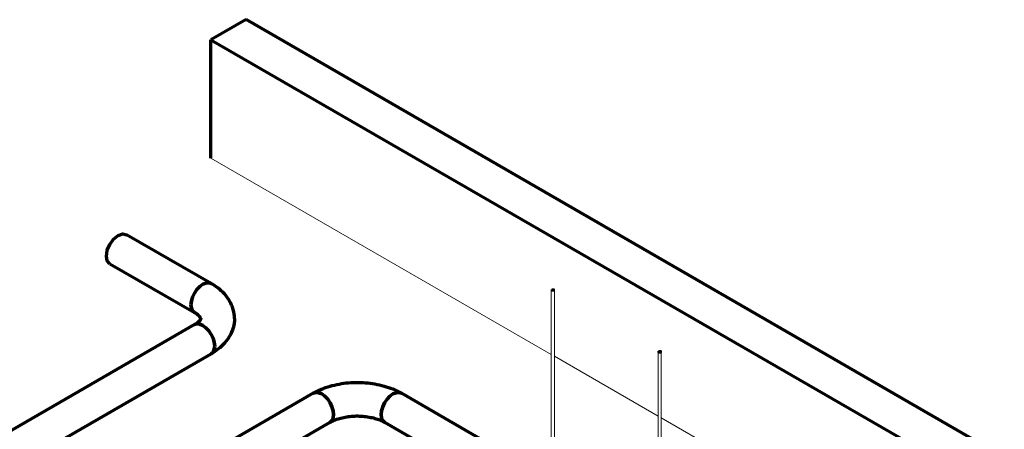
# Model space of a CAD drawing. Header units: inches. Extents: x 549 to 1134, y -76 to 227.
# Tile 11 of 11: x 1005 to 1122, y 106 to 154. Entities that reach past the tile are written whole.
import ezdxf

# ---------------------------------------------------------------- set-up
doc = ezdxf.new("R2010")
doc.units = ezdxf.units.IN
doc.header["$MEASUREMENT"] = 0
doc.linetypes.add('Center', pattern=[1.25, 0.25, -0.1875, 0.625, -0.1875])
for name, color, linetype, lineweight in [('I-WALL', 2, 'Continuous', 18), ('M-HVAC-DUCT', 70, 'Continuous', 70), ('S-COLS', 52, 'Continuous', 9)]:
    doc.layers.add(name, color=color, linetype=linetype, lineweight=lineweight)

# ---------------------------------------------------------------- blocks, each defined once
blk = doc.blocks.new('ST-VDC-01_ARCH_REF_v001_rvt_rvt-2-3D - L1 - Retail 109 Raceway Coordination')
at = {"layer": 'I-WALL', "color": 7, "lineweight": 70}
for p, q in [((758.77, 154.41), (754.6, 152)), ((849.02, 102.3), (758.77, 154.41)), ((754.6, 152), (844.85, 99.89)), ((754.6, 137.93), (754.6, 152))]:
    blk.add_line(p, q, dxfattribs=at)
at = {"layer": 'I-WALL', "color": 10}
for p, q in [((754.6, 137.93), (795.1, 114.55)), ((795.47, 114.33), (807.83, 107.2)), ((808.2, 106.98), (839.36, 89))]:
    blk.add_line(p, q, dxfattribs=at)
blk = doc.blocks.new('Round Elbow - 1_5 D-V4-3D - L1 - Retail 109 Raceway Coordination')
at = {"layer": 'M-HVAC-DUCT', "color": 3}
for points in [[(766.78, 109.92, 0), (767.01, 110.05, 0), (767.25, 110.18, 0), (767.49, 110.29, 0), (767.74, 110.4, 0), (767.99, 110.5, 0), (768.25, 110.59, 0), (768.51, 110.68, 0), (768.77, 110.76, 0), (769.04, 110.83, 0), (769.31, 110.9, 0), (769.58, 110.96, 0), (769.86, 111.01, 0), (770.14, 111.06, 0), (770.42, 111.1, 0), (770.7, 111.14, 0), (770.98, 111.16, 0), (771.27, 111.18, 0), (771.55, 111.2, 0), (771.84, 111.21, 0), (772.13, 111.21, 0), (772.41, 111.2, 0), (772.7, 111.19, 0), (772.98, 111.17, 0), (773.27, 111.14, 0), (773.55, 111.11, 0), (773.83, 111.07, 0), (774.11, 111.03, 0), (774.39, 110.98, 0), (774.66, 110.92, 0), (774.93, 110.85, 0), (775.2, 110.78, 0), (775.46, 110.7, 0), (775.73, 110.62, 0), (775.98, 110.52, 0), (776.24, 110.43, 0), (776.49, 110.32, 0), (776.73, 110.21, 0), (776.97, 110.09, 0), (777.2, 109.96, 0), (777.26, 109.92, 0)], [(767.78, 109.83, 0), (767.41, 109.98, 0), (767.07, 110.01, 0), (766.78, 109.92, 0)], [(769.19, 107.38, 0), (769.15, 107.83, 0), (769, 108.3, 0), (768.78, 108.77, 0), (768.49, 109.2, 0), (768.15, 109.56, 0), (767.78, 109.83, 0)], [(776.26, 109.83, 0), (775.9, 109.56, 0), (775.56, 109.2, 0), (775.26, 108.77, 0), (775.04, 108.3, 0), (774.9, 107.83, 0), (774.85, 107.38, 0)], [(777.26, 109.92, 0), (776.97, 110.01, 0), (776.63, 109.98, 0), (776.26, 109.83, 0)], [(768.78, 106.46, 0), (769, 106.67, 0), (769.15, 106.98, 0), (769.19, 107.38, 0)], [(768.78, 106.46, 0), (768.89, 106.52, 0), (769.01, 106.59, 0), (769.14, 106.65, 0), (769.28, 106.71, 0), (769.42, 106.76, 0), (769.57, 106.82, 0), (769.73, 106.87, 0), (769.89, 106.92, 0), (770.05, 106.96, 0), (770.22, 107.01, 0), (770.4, 107.04, 0), (770.58, 107.08, 0), (770.76, 107.11, 0), (770.94, 107.14, 0), (771.13, 107.16, 0), (771.32, 107.18, 0), (771.51, 107.19, 0), (771.71, 107.2, 0), (771.9, 107.21, 0), (772.09, 107.21, 0), (772.29, 107.2, 0), (772.48, 107.19, 0), (772.67, 107.18, 0), (772.86, 107.16, 0), (773.05, 107.14, 0), (773.24, 107.12, 0), (773.42, 107.09, 0), (773.6, 107.05, 0), (773.77, 107.02, 0), (773.95, 106.98, 0), (774.11, 106.93, 0), (774.28, 106.88, 0), (774.43, 106.83, 0), (774.58, 106.78, 0), (774.73, 106.72, 0), (774.86, 106.66, 0), (775, 106.6, 0), (775.12, 106.54, 0), (775.23, 106.48, 0), (775.26, 106.46, 0)], [(774.85, 107.38, 0), (774.9, 106.98, 0), (775.04, 106.67, 0), (775.26, 106.46, 0)]]:
    blk.add_polyline3d(points, dxfattribs=at)
blk = doc.blocks.new('Round Elbow - 1_5 D-V5-3D - L1 - Retail 109 Raceway Coordination')
at = {"layer": 'M-HVAC-DUCT', "color": 5}
for points in [[(753.64, 122.89, 0), (754, 123.04, 0), (754.34, 123.08, 0), (754.64, 122.99, 0)], [(752.22, 120.44, 0), (752.27, 120.89, 0), (752.41, 121.37, 0), (752.64, 121.83, 0), (752.93, 122.26, 0), (753.27, 122.62, 0), (753.64, 122.89, 0)], [(757.39, 118.81, 0), (757.39, 119.08, 0), (757.36, 119.36, 0), (757.31, 119.63, 0), (757.24, 119.9, 0), (757.16, 120.16, 0), (757.06, 120.41, 0), (756.95, 120.66, 0), (756.82, 120.89, 0), (756.69, 121.12, 0), (756.53, 121.34, 0), (756.37, 121.55, 0), (756.2, 121.75, 0), (756.02, 121.94, 0), (755.83, 122.12, 0), (755.64, 122.29, 0), (755.43, 122.46, 0), (755.22, 122.61, 0), (755.01, 122.76, 0), (754.78, 122.9, 0), (754.64, 122.99, 0)], [(752.64, 119.52, 0), (752.41, 119.73, 0), (752.27, 120.04, 0), (752.22, 120.44, 0)], [(753.39, 118.81, 0), (753.39, 118.81, 0), (753.39, 118.81, 0), (753.39, 118.81, 0), (753.39, 118.82, 0), (753.39, 118.83, 0), (753.38, 118.85, 0), (753.37, 118.87, 0), (753.36, 118.9, 0), (753.33, 118.93, 0), (753.31, 118.97, 0), (753.27, 119.02, 0), (753.23, 119.07, 0), (753.18, 119.12, 0), (753.12, 119.18, 0), (753.06, 119.23, 0), (752.98, 119.3, 0), (752.9, 119.36, 0), (752.81, 119.42, 0), (752.71, 119.48, 0), (752.64, 119.52, 0)], [(753.39, 118.81, 0), (753.39, 118.81, 0), (753.39, 118.81, 0), (753.39, 118.8, 0), (753.39, 118.79, 0), (753.39, 118.78, 0), (753.38, 118.76, 0), (753.37, 118.74, 0), (753.36, 118.71, 0), (753.33, 118.68, 0), (753.31, 118.64, 0), (753.27, 118.6, 0), (753.23, 118.55, 0), (753.18, 118.49, 0), (753.12, 118.44, 0), (753.06, 118.38, 0), (752.98, 118.32, 0), (752.9, 118.26, 0), (752.81, 118.19, 0), (752.71, 118.13, 0), (752.64, 118.09, 0)], [(757.39, 118.81, 0), (757.39, 118.53, 0), (757.36, 118.25, 0), (757.31, 117.98, 0), (757.24, 117.72, 0), (757.16, 117.46, 0), (757.06, 117.2, 0), (756.95, 116.96, 0), (756.82, 116.72, 0), (756.69, 116.49, 0), (756.53, 116.28, 0), (756.37, 116.07, 0), (756.2, 115.87, 0), (756.02, 115.68, 0), (755.83, 115.5, 0), (755.64, 115.32, 0), (755.43, 115.16, 0), (755.22, 115, 0), (755.01, 114.85, 0), (754.78, 114.71, 0), (754.64, 114.63, 0)], [(753.64, 117.99, 0), (753.27, 118.15, 0), (752.93, 118.18, 0), (752.64, 118.09, 0)], [(755.05, 115.54, 0), (755, 115.99, 0), (754.86, 116.47, 0), (754.64, 116.93, 0), (754.34, 117.36, 0), (754, 117.72, 0), (753.64, 117.99, 0)], [(754.64, 114.63, 0), (754.86, 114.83, 0), (755, 115.15, 0), (755.05, 115.54, 0)]]:
    blk.add_polyline3d(points, dxfattribs=at)
blk = doc.blocks.new('ST-VDC-01_HVAC_REF_v001_rvt_rvt-2-3D - L1 - Retail 109 Raceway Coordination')
at = {"layer": 'M-HVAC-DUCT', "color": 5}
for p, q in [((754.64, 122.99), (744.56, 128.8)), ((742.56, 125.34), (752.64, 119.52)), ((752.64, 118.09), (721.38, 100.04)), ((725.38, 97.73), (754.64, 114.63))]:
    blk.add_line(p, q, dxfattribs=at)
at = {"layer": 'M-HVAC-DUCT', "color": 3}
for p, q in [((766.78, 109.92), (735.52, 91.88)), ((824.98, 82.38), (777.26, 109.92)), ((761.53, 102.28), (768.78, 106.46)), ((775.26, 106.46), (794.67, 95.26))]:
    blk.add_line(p, q, dxfattribs=at)
at = {"layer": 'M-HVAC-DUCT', "color": 5}
for points in [[(742.15, 126.26, 0), (742.26, 126.94, 0), (742.56, 127.65, 0), (743.02, 128.27, 0), (743.56, 128.7, 0)], [(743.56, 128.7, 0), (744.11, 128.89, 0), (744.56, 128.8, 0)], [(742.56, 125.34, 0), (742.26, 125.69, 0), (742.15, 126.26, 0)], [(754.64, 122.99, 0), (754.34, 123.08, 0), (754, 123.04, 0), (753.64, 122.89, 0)], [(753.64, 122.89, 0), (753.27, 122.62, 0), (752.93, 122.26, 0), (752.64, 121.83, 0), (752.41, 121.37, 0), (752.27, 120.89, 0), (752.22, 120.44, 0)], [(752.22, 120.44, 0), (752.27, 120.04, 0), (752.41, 119.73, 0), (752.64, 119.52, 0)], [(752.64, 118.09, 0), (752.93, 118.18, 0), (753.27, 118.15, 0), (753.64, 117.99, 0)], [(753.64, 117.99, 0), (754, 117.72, 0), (754.34, 117.36, 0), (754.64, 116.93, 0), (754.86, 116.47, 0), (755, 115.99, 0), (755.05, 115.54, 0)], [(755.05, 115.54, 0), (755, 115.15, 0), (754.86, 114.83, 0), (754.64, 114.63, 0)]]:
    blk.add_polyline3d(points, dxfattribs=at)
at = {"layer": 'M-HVAC-DUCT', "color": 3}
for points in [[(766.78, 109.92, 0), (767.07, 110.01, 0), (767.41, 109.98, 0), (767.78, 109.83, 0)], [(767.78, 109.83, 0), (768.15, 109.56, 0), (768.49, 109.2, 0), (768.78, 108.77, 0), (769, 108.3, 0), (769.15, 107.83, 0), (769.19, 107.38, 0)], [(774.85, 107.38, 0), (774.9, 107.83, 0), (775.04, 108.3, 0), (775.26, 108.77, 0), (775.56, 109.2, 0), (775.9, 109.56, 0), (776.26, 109.83, 0)], [(776.26, 109.83, 0), (776.63, 109.98, 0), (776.97, 110.01, 0), (777.26, 109.92, 0)], [(769.19, 107.38, 0), (769.15, 106.98, 0), (769, 106.67, 0), (768.78, 106.46, 0)], [(775.26, 106.46, 0), (775.04, 106.67, 0), (774.9, 106.98, 0), (774.85, 107.38, 0)]]:
    blk.add_polyline3d(points, dxfattribs=at)
at = {"layer": 'M-HVAC-DUCT', "color": 170, "linetype": 'Center', "lineweight": 50}
for name in ['Round Elbow - 1_5 D-V5-3D - L1 - Retail 109 Raceway Coordination', 'Round Elbow - 1_5 D-V4-3D - L1 - Retail 109 Raceway Coordination']:
    blk.add_blockref(name, (0, 0), dxfattribs=at)
blk = doc.blocks.new('Vertical Rod - Rod-V33-3D - L1 - Retail 109 Raceway Coordination')
at = {"layer": 'S-COLS'}
for p, q in [((807.83, 114.87), (807.83, 92.28)), ((808.2, 92.06), (808.2, 114.87)), ((807.83, 87.66), (807.83, 86.25)), ((808.2, 86.25), (808.2, 87.44)), ((807.83, 84), (807.83, 83.1)), ((808.2, 83.1), (808.2, 84))]:
    blk.add_line(p, q, dxfattribs=at)
at = {"layer": 'S-COLS', "lineweight": 50}
for points in [[(808.15, 114.79, 0), (808.15, 114.94, 0), (807.88, 114.94, 0)], [(807.88, 114.94, 0), (807.88, 114.79, 0), (808.15, 114.79, 0)]]:
    blk.add_polyline3d(points, dxfattribs=at)
at = {"layer": 'S-COLS'}
for points in [[(808.15, 83.02, 0), (808.11, 83, 0), (808.06, 82.99, 0), (808.02, 82.99, 0), (807.97, 82.99, 0), (807.92, 83, 0), (807.88, 83.02, 0), (807.85, 83.04, 0), (807.84, 83.07, 0), (807.83, 83.1, 0)], [(808.2, 83.1, 0), (808.2, 83.07, 0), (808.18, 83.04, 0), (808.15, 83.02, 0)]]:
    blk.add_polyline3d(points, dxfattribs=at)
blk = doc.blocks.new('Vertical Rod - Rod-V34-3D - L1 - Retail 109 Raceway Coordination')
at = {"layer": 'S-COLS'}
for p, q in [((795.1, 122.22), (795.1, 99.63)), ((795.48, 99.41), (795.48, 122.22)), ((795.1, 95.01), (795.1, 94.16)), ((795.48, 94.38), (795.48, 94.79))]:
    blk.add_line(p, q, dxfattribs=at)
at = {"layer": 'S-COLS', "lineweight": 50}
for points in [[(795.42, 122.14, 0), (795.42, 122.29, 0), (795.16, 122.29, 0)], [(795.16, 122.29, 0), (795.16, 122.14, 0), (795.42, 122.14, 0)]]:
    blk.add_polyline3d(points, dxfattribs=at)

msp = doc.modelspace()

# ---------------------------------------------------------------- block references
at = {"color": 10, "lineweight": 9}
for name in ['ST-VDC-01_ARCH_REF_v001_rvt_rvt-2-3D - L1 - Retail 109 Raceway Coordination', 'ST-VDC-01_HVAC_REF_v001_rvt_rvt-2-3D - L1 - Retail 109 Raceway Coordination']:
    msp.add_blockref(name, (273.397955, 0), dxfattribs=at)
at = {"layer": 'S-COLS'}
for name in ['Vertical Rod - Rod-V34-3D - L1 - Retail 109 Raceway Coordination', 'Vertical Rod - Rod-V33-3D - L1 - Retail 109 Raceway Coordination']:
    msp.add_blockref(name, (273.397955, 0), dxfattribs=at)

doc.saveas('drawing.dxf')
